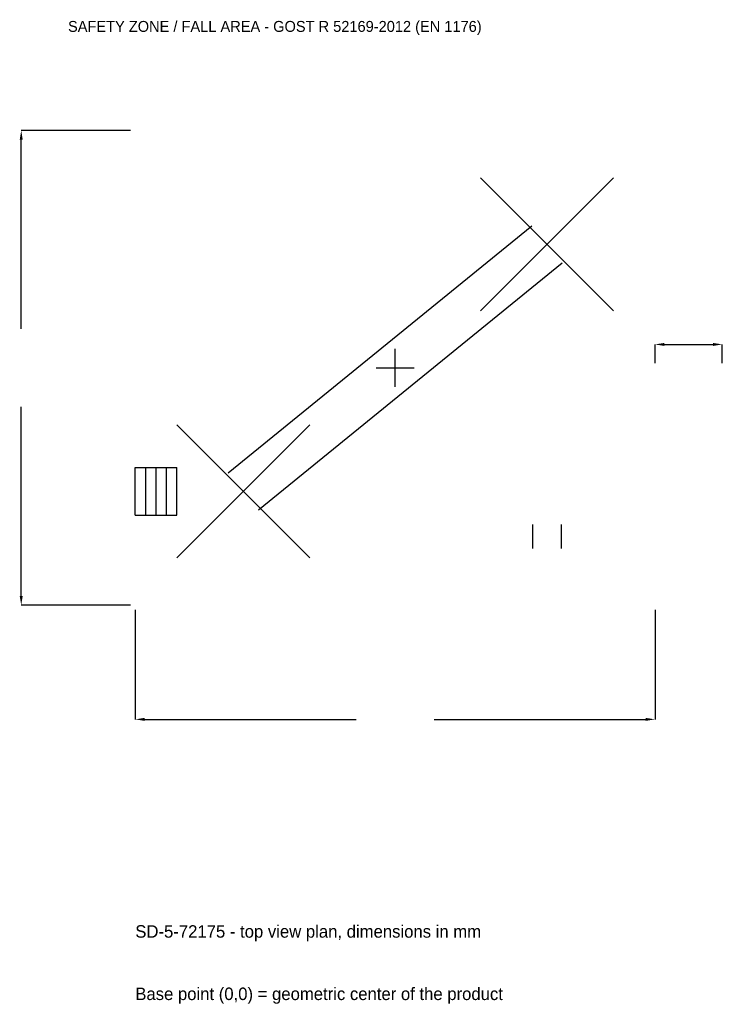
# Model space of a CAD drawing. Extents: x -10042 to 8750, y -17021 to 9310.
import ezdxf

# ---------------------------------------------------------------- set-up
doc = ezdxf.new("R2010")
doc.units = 0
for name, color, linetype in [('GP_MAF_zona_bezopasnosti', 1, 'Continuous'), ('ZSK_DANNYE', 3, 'Continuous'), ('ZSK_KONTUR', 7, 'Continuous'), ('ZSK_RAZMERY', 8, 'Continuous')]:
    doc.layers.add(name, color=color, linetype=linetype)
doc.dimstyles.new('ORION', dxfattribs={"dimtxt": 417, "dimasz": 250.2, "dimexe": 1.25, "dimexo": 125.1, "dimtad": 1, "dimcen": 2.5, "dimazin": 3, "dimtfac": 1, "dimtmove": 0, "dimatfit": 3})

# ---------------------------------------------------------------- blocks, each defined once
blk = doc.blocks.new('_CLOSEDFILLED')
at = {"color": 0, "linetype": 'BYBLOCK'}
blk.add_solid([(-1, 0.16), (0, 0), (-1, -0.16)], dxfattribs=at)
blk = doc.blocks.new('*D1')
for p, q in [((-6950, -6475.1), (-6950, -9401)), ((6950, -6475.1), (6950, -9401)), ((-6699.8, -9401), (-1042.5, -9401)), ((1042.5, -9401), (6699.8, -9401))]:
    blk.add_line(p, q)
at = {"layer": 'Defpoints'}
for p in [(-6950, -6350), (6950, -6350), (-6950, -9401)]:
    blk.add_point(p, dxfattribs=at)
at = {"layer": 'ZSK_RAZMERY', "xscale": 250.2, "yscale": 250.2, "rotation": 180}
blk.add_blockref('_CLOSEDFILLED', (-6950, -9401), dxfattribs=at)
at = {"layer": 'ZSK_RAZMERY', "xscale": 250.2, "yscale": 250.2}
blk.add_blockref('_CLOSEDFILLED', (6950, -9401), dxfattribs=at)
blk = doc.blocks.new('*D2')
for p, q in [((-7075.1, 6350), (-10001, 6350)), ((-10001, 1042.5), (-10001, 6099.8)), ((-10001, -6099.8), (-10001, -1042.5)), ((-7075.1, -6350), (-10001, -6350))]:
    blk.add_line(p, q)
at = {"layer": 'Defpoints'}
for p in [(-6950, 6350), (-10001, -6350), (-6950, -6350)]:
    blk.add_point(p, dxfattribs=at)
at = {"layer": 'ZSK_RAZMERY', "xscale": 250.2, "yscale": 250.2}
for p, rotation in [((-10001, 6350), 90), ((-10001, -6350), 270)]:
    blk.add_blockref('_CLOSEDFILLED', p, dxfattribs=dict(at, rotation=rotation))
blk = doc.blocks.new('*D3')
for p, q in [((6950, 125.1), (6950, 625.5)), ((7200.2, 625.5), (8499.8, 625.5)), ((8750, 125.1), (8750, 625.5))]:
    blk.add_line(p, q)
at = {"layer": 'Defpoints'}
for p in [(6950, 625.5), (6950, 0), (8750, 0)]:
    blk.add_point(p, dxfattribs=at)
at = {"layer": 'ZSK_RAZMERY', "xscale": 250.2, "yscale": 250.2, "rotation": 180}
blk.add_blockref('_CLOSEDFILLED', (6950, 625.5), dxfattribs=at)
at = {"layer": 'ZSK_RAZMERY', "xscale": 250.2, "yscale": 250.2}
blk.add_blockref('_CLOSEDFILLED', (8750, 625.5), dxfattribs=at)
blk = doc.blocks.new('B1')
at = {"layer": 'ZSK_KONTUR'}
for p, q in [((2282, 1524), (5838, 5080)), ((2282, 5080), (5838, 1524)), ((-4463.869, -2805.42), (3656.131, 3798.58)), ((-3656.131, -3798.58), (4463.869, 2805.42)), ((-5838, -5080), (-2282, -1524)), ((-5838, -1524), (-2282, -5080)), ((-6950, -2661.92), (-5838, -2661.92)), ((-6950, -3942.08), (-6950, -2661.92)), ((-6672, -3942.08), (-6672, -2661.92)), ((-6394, -3942.08), (-6394, -2661.92)), ((-6116, -3942.08), (-6116, -2661.92)), ((-5838, -3942.08), (-5838, -2661.92)), ((-6950, -3942.08), (-5838, -3942.08)), ((3675.952, -4191), (3675.952, -4831.08)), ((4444.048, -4191), (4444.048, -4831.08))]:
    blk.add_line(p, q, dxfattribs=at)
at = {"layer": 'ZSK_RAZMERY'}
for p, q in [((0, -508), (0, 508)), ((-508, 0), (508, 0))]:
    blk.add_line(p, q, dxfattribs=at)
at = {"layer": 'GP_MAF_zona_bezopasnosti', "color": 1}
blk.add_text('SAFETY ZONE / FALL AREA - GOST R 52169-2012 (EN 1176)', height=291.9, dxfattribs=at).set_placement((-8750, 8984))
at = {"layer": 'ZSK_RAZMERY'}
dim = blk.add_linear_dim(base=(-10001, -6350), p1=(-6950, -6350), p2=(-6950, 6350), angle=90, dimstyle='ORION', dxfattribs=at)
dim.commit()
dim.dimension.update_dxf_attribs({"geometry": '*D2', "text_midpoint": (-10001, 0)})
for base, p1, p2, picture, middle in [((6950, 625.5), (6950, 0), (8750, 0), '*D3', (7850, 834.625)), ((-6950, -9401), (-6950, -6350), (6950, -6350), '*D1', (0, -9401))]:
    dim = blk.add_linear_dim(base=base, p1=p1, p2=p2, dimstyle='ORION', dxfattribs=at)
    dim.commit()
    dim.dimension.update_dxf_attribs({"geometry": picture, "text_midpoint": middle})

msp = doc.modelspace()

# ---------------------------------------------------------------- block references
msp.add_blockref('B1', (0, 0))

# ---------------------------------------------------------------- texts
at = {"layer": 'ZSK_DANNYE', "color": 3}
msp.add_text('SD-5-72175 - top view plan, dimensions in mm', height=333.6, dxfattribs=at).set_placement((-6950, -15239))
at = {"layer": 'ZSK_DANNYE', "color": 7}
msp.add_text('Base point (0,0) = geometric center of the product', height=333.6, dxfattribs=at).set_placement((-6950, -16907))

doc.saveas('drawing.dxf')
